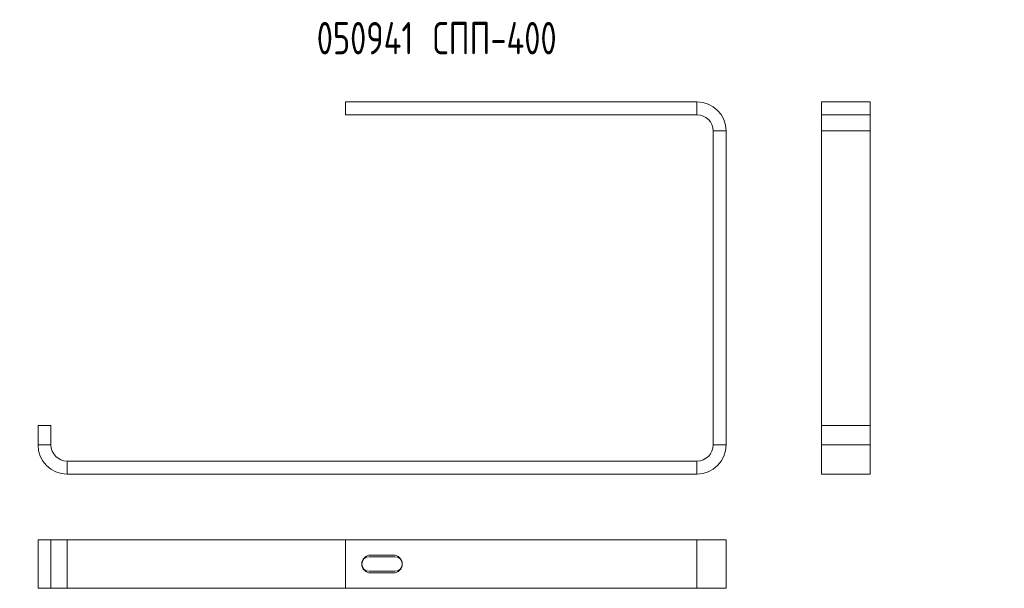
# Model space of a CAD drawing. Header units: millimetres. Extents: x -19 to 1113, y -5 to 842.
# Tile 3 of 3: x 505 to 1113, y 490 to 842. Entities that reach past the tile are written whole.
import ezdxf

# ---------------------------------------------------------------- set-up
doc = ezdxf.new("R2010")
doc.units = ezdxf.units.MM
doc.styles.add('SLDTEXTSTYLE4', font='TXT', dxfattribs={"width": 0.7, "bigfont": 'bigfont'})

msp = doc.modelspace()

# ---------------------------------------------------------------- linework, layer by layer
at = {"color": 7, "linetype": 'Continuous', "lineweight": 15}
for p, q in [((922.9, 791.04), (705.9, 791.04)), ((705.9, 791.04), (705.9, 783.04)), ((922.9, 783.04), (922.9, 791.04)), ((999.88, 791.04), (999.88, 783.04)), ((999.88, 791.04), (1029.88, 791.04)), ((1029.88, 791.04), (1029.88, 783.04)), ((922.9, 783.04), (705.9, 783.04)), ((999.88, 783.04), (1029.88, 783.04)), ((999.88, 773.04), (999.88, 783.04)), ((1029.88, 773.04), (1029.88, 783.04)), ((940.9, 773.04), (932.9, 773.04)), ((932.9, 579.04), (932.9, 773.04)), ((940.9, 579.04), (940.9, 773.04)), ((999.88, 773.04), (1029.88, 773.04)), ((999.88, 591.04), (999.88, 773.04)), ((1029.88, 591.04), (1029.88, 773.04)), ((523.9, 591.04), (515.9, 591.04)), ((515.9, 591.04), (515.9, 579.04)), ((523.9, 591.04), (523.9, 579.04)), ((999.88, 591.04), (999.88, 579.04)), ((999.88, 591.04), (1029.88, 591.04)), ((1029.88, 591.04), (1029.88, 579.04)), ((515.9, 579.04), (523.9, 579.04)), ((932.9, 579.04), (940.9, 579.04)), ((999.88, 579.04), (1029.88, 579.04)), ((999.88, 579.04), (999.88, 561.04)), ((1029.88, 579.04), (1029.88, 561.04)), ((533.9, 569.04), (533.9, 561.04)), ((533.9, 569.04), (922.9, 569.04)), ((922.9, 561.04), (922.9, 569.04)), ((533.9, 561.04), (922.9, 561.04)), ((999.88, 561.04), (1029.88, 561.04)), ((523.9, 520.42), (515.9, 520.42)), ((515.9, 520.42), (515.9, 490.42)), ((523.9, 520.42), (523.9, 490.42)), ((523.9, 520.42), (533.9, 520.42)), ((533.9, 520.42), (533.9, 490.42)), ((533.9, 520.42), (705.9, 520.42)), ((705.9, 520.42), (705.9, 490.42)), ((922.9, 520.42), (705.9, 520.42)), ((922.9, 520.42), (922.9, 490.42)), ((940.9, 520.42), (922.9, 520.42)), ((940.9, 520.42), (940.9, 490.42)), ((735.4, 510.92), (721.4, 510.92)), ((736.4, 509.92), (720.4, 509.92)), ((720.4, 500.92), (736.4, 500.92)), ((721.4, 499.92), (735.4, 499.92)), ((523.9, 490.42), (515.9, 490.42)), ((523.9, 490.42), (533.9, 490.42)), ((533.9, 490.42), (705.9, 490.42)), ((922.9, 490.42), (705.9, 490.42)), ((940.9, 490.42), (922.9, 490.42))]:
    msp.add_line(p, q, dxfattribs=at)
for centre, radius, start, end in [((922.9, 773.04), 18, 0, 90), ((922.9, 773.04), 10, 0, 90), ((533.9, 579.04), 18, 180, 270), ((533.9, 579.04), 10, 180, 270), ((922.9, 579.04), 10, 270, 0), ((922.9, 579.04), 18, 270, 0), ((721.4, 505.42), 5.5, 90, 270), ((735.4, 505.42), 5.5, 270, 90), ((720.4, 505.42), 4.5, 90, 270), ((736.4, 505.42), 4.5, 270, 90)]:
    msp.add_arc(centre, radius, start, end, dxfattribs=at)

# ---------------------------------------------------------------- texts
at = {"color": 7, "linetype": 'Continuous', "lineweight": 0, "char_height": 20, "attachment_point": 1, "style": 'SLDTEXTSTYLE4'}
for s, insert in [('050931  \\M+18452\\M+18450\\M+18450-300', (158.45, 841.43)), ('050941 \\M+18452\\M+18450\\M+18450-400', (688.08, 840.36))]:
    msp.add_mtext(s, dxfattribs=dict(at, insert=insert))

doc.saveas('drawing.dxf')
